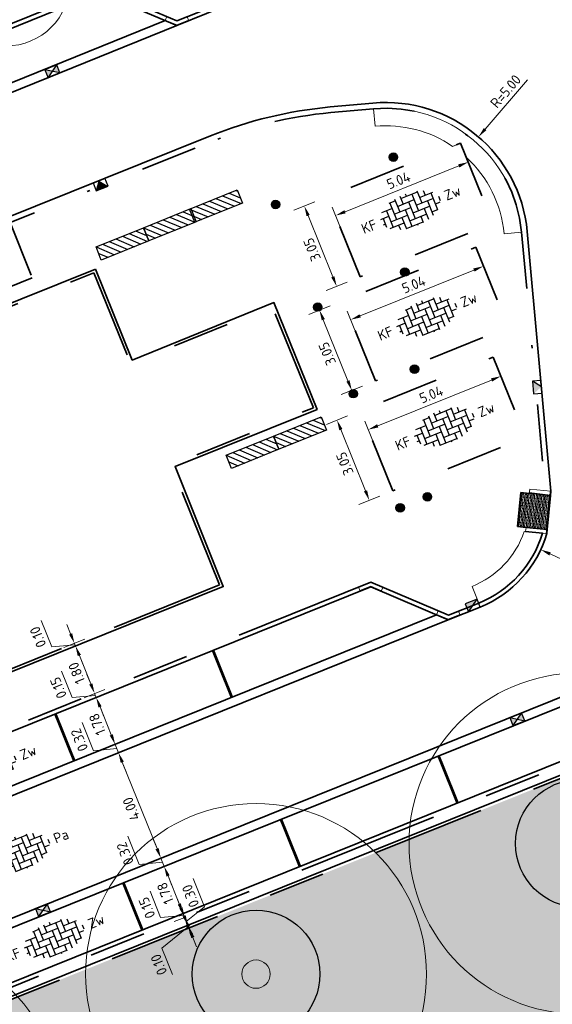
# Model space of a CAD drawing. Header units: metres. Extents: x 126075 to 126745, y 502461 to 502767.
# Tile 71 of 94: x 126573 to 126592, y 502679 to 502713. Entities that reach past the tile are written whole.
import ezdxf
from ezdxf.enums import TextEntityAlignment as Align

# ---------------------------------------------------------------- set-up
doc = ezdxf.new("R2010")
doc.units = ezdxf.units.M
doc.header["$PDSIZE"] = 1
for name, pattern in [('VH-GELEIDEBAND-SO', [6, 2, -2, 0, -2]), ('VH-OPSLUITBAND-SO', [10, 4, -2, 2, -2]), ('VH-TROTTOIRBAND-SO', [15, 5, -2, 2, -2, 2, -2]), ('VW-21-21_STREEP', [0.42, 0.21, -0.21]), ('ZZ-HIDDEN-SO', [4, 2, -2])]:
    doc.linetypes.add(name, pattern=pattern)
doc.layers.get('0').update_dxf_attribs({"linetype": 'CONTINUOUS'})
doc.layers.get('DEFPOINTS').update_dxf_attribs({"linetype": 'CONTINUOUS'})
for name, color, linetype, lineweight in [('B-WE-GR-BOOM-S', 90, 'CONTINUOUS', 18), ('B-XX-GR-BOOM-T25', 7, 'CONTINUOUS', 25), ('N-WE-GR-BEPLANTING-A-200', 92, 'CONTINUOUS', 18), ('N-WE-IE-MEUBILAIR_WEGMEUBILAIR_FIETSENREK-S-200', 7, 'CONTINUOUS', 25), ('N-WE-OG-BEBOUWING_KOLOM GEBOUW-G', 7, 'CONTINUOUS', 25), ('N-WE-OG-BEBOUWING_KOLOM GEBOUW-V', 253, 'CONTINUOUS', 18), ('N-WE-RI-HWA_KOLK-S-200', 154, 'CONTINUOUS', 25), ('N-WE-VH-GOOT_BSS_ACHTERKANT-G', 170, 'CONTINUOUS', 35), ('N-WE-VH-GOOT_BSS_VOORKANT-G', 170, 'CONTINUOUS', 35), ('N-WE-VH-KANTOPSLUITING_GELEIDEBAND_70 200-G', 20, 'VH-GELEIDEBAND-SO', 35), ('N-WE-VH-KANTOPSLUITING_OPSLUITBAND_100X200-G', 150, 'VH-OPSLUITBAND-SO', 35), ('N-WE-VH-KANTOPSLUITING_TROTTOIRBAND_130X150_250-G', 210, 'VH-TROTTOIRBAND-SO', 35), ('N-WE-VH-KANTOPSLUITING_TROTTOIRBAND_130X150_250_HOEKSTUK-S', 210, 'CONTINUOUS', 25), ('N-WE-VH-KANTOPSLUITING_TROTTOIRBAND_130X150_250_INRITPERRONBAND-S', 210, 'CONTINUOUS', 25), ('N-WE-VH-KANTOPSLUITING_VOORKANTBAND-G', 50, 'CONTINUOUS', 35), ('N-WE-VH-KANTVERHARDING_STREKLAAG-G', 60, 'CONTINUOUS', 18), ('N-WE-VH-MATERIAALGRENS-G', 7, 'ZZ-HIDDEN-SO', 35), ('N-WE-VH-OPENVERHARDING_BETONSTRAATSTEEN_KEIFORMAAT_ELLEBOOGVERBAND-S-200', 252, 'CONTINUOUS', 25), ('N-WE-VH-OPENVERHARDING_BETONSTRAATSTEEN_WAALFORMAAT-A', 252, 'CONTINUOUS', 18), ('N-WE-VW-MARKERING_PARKEERVAK-G', 7, 'VW-21-21_STREEP', 35), ('X-XX-AL-M', 7, 'CONTINUOUS', 18)]:
    doc.layers.add(name, color=color, linetype=linetype, lineweight=lineweight)
doc.layers.add('vrije wortelruimte', color=4, linetype='CONTINUOUS', plot=False)
doc.styles.add('NLCS-ISO', font='NLCS-ISO.ttf')
doc.styles.add('NLCS-ISO-M200-T18', font='NLCS-ISO.ttf', dxfattribs={"height": 0.36})
doc.styles.add('NLCS-ISO-M200-T25', font='NLCS-ISO.ttf', dxfattribs={"height": 0.5})
doc.dimstyles.new('NLCS-M200-T18-PIJL_L2_H1', dxfattribs={"dimscale": 0.2, "dimtxt": 2.5, "dimasz": 1.8, "dimexe": 2, "dimexo": 2, "dimgap": 0.7, "dimtad": 1, "dimzin": 0, "dimdsep": 46, "dimtxsty": 'NLCS-ISO-M200-T18', "dimcen": 0, "dimdle": 2, "dimclrd": 256, "dimclre": 256, "dimclrt": 10, "dimadec": 1, "dimazin": 0, "dimtfac": 1, "dimtdec": 3, "dimtofl": 0, "dimtmove": 0, "dimatfit": 3, "dimfxl": 2, "dimfxlon": 1, "dimtfillclr": 256, "dimtolj": 1, "dimtzin": 0, "dimlwd": -1, "dimlwe": -1, "dimarcsym": 0})

# ---------------------------------------------------------------- blocks, each defined once
blk = doc.blocks.new('SVH-TROTTOIRBAND HOEKSTUK_130 150X250_L450_H135UITW_VB-MM')
at = {"linetype": 'Continuous', "lineweight": 0}
blk.add_lwpolyline([(62, 150), (-212, 424), (-318, 318), (0, 0), (450, 0), (450, 150)], close=True, dxfattribs=at)
blk.add_lwpolyline([(-304, 332), (8, 20), (450, 20)], dxfattribs=at)
blk = doc.blocks.new('SVH-TROTTOIRBAND HOEKSTUK_130 150X250_L400_H135INW_VB-MM')
at = {"linetype": 'Continuous', "lineweight": 0}
blk.add_lwpolyline([(400, 150), (400, 0), (0, 0), (-283, -283), (-389, -177), (-62, 150)], close=True, dxfattribs=at)
blk.add_lwpolyline([(400, 20), (-8, 20), (-297, -269)], dxfattribs=at)
blk = doc.blocks.new('SVH-TROTTOIRBAND INRITPERRONBAND_130 150X250_RECHTS_L750_VB-MM')
at = {"linetype": 'Continuous', "lineweight": 0}
blk.add_line((0, 20), (-100, 20), dxfattribs=at)
blk.add_lwpolyline([(-150, 0), (-150, 750), (0, 750), (0, 0)], close=True, dxfattribs=at)
blk.add_arc((-100, 70), 50, 180, 270, dxfattribs=at)
blk = doc.blocks.new('SVH-TROTTOIRBAND INRITPERRONBAND_130 150X250_LINKS_L750_VB-MM')
at = {"linetype": 'Continuous', "lineweight": 0}
blk.add_line((0, 20), (100, 20), dxfattribs=at)
blk.add_lwpolyline([(150, 0), (150, 750), (0, 750), (0, 0)], close=True, dxfattribs=at)
blk.add_arc((100, 70), 50, 270, 0, dxfattribs=at)
blk = doc.blocks.new('SVH-BSS_KEIFORMAAT_ELLEBOOG-SO')
for p, q in [((-3.04, 2.49), (-1.87, 2.49)), ((-2.92, 2.49), (-2.92, -0.66)), ((-1.87, 2.81), (-1.87, 0.39)), ((-0.82, 2.94), (-0.82, 1.44)), ((-0.82, 2.49), (2.33, 2.49)), ((0.23, 2.97), (0.23, 2.49)), ((1.28, 2.49), (1.28, -0.66)), ((2.33, 2.7), (2.33, 0.39)), ((3.38, 2.35), (3.38, 1.44)), ((-5.48, 0.39), (-3.97, 0.39)), ((-5.02, 0.39), (-5.02, -1.24)), ((-4.84, 1.44), (-2.92, 1.44)), ((-3.97, 1.44), (-3.97, -1.71)), ((-2.92, 0.39), (0.23, 0.39)), ((-1.87, 1.44), (1.28, 1.44)), ((-0.82, 0.39), (-0.82, -2.76)), ((0.23, 1.44), (0.23, -1.71)), ((1.28, 0.39), (4.43, 0.39)), ((2.33, 1.44), (4.84, 1.44)), ((3.38, 0.39), (3.38, -2.35)), ((4.43, 1.44), (4.43, -1.71)), ((5.48, 0.39), (5.48, -0.39)), ((-5.39, -0.66), (-5.02, -0.66)), ((-4.52, -1.71), (-1.87, -1.71)), ((-3.97, -0.66), (-0.82, -0.66)), ((-2.92, -1.71), (-2.92, -2.53)), ((-1.87, -0.66), (-1.87, -2.8)), ((-0.82, -1.71), (2.33, -1.71)), ((0.23, -0.66), (3.38, -0.66)), ((1.28, -1.71), (1.28, -2.9)), ((2.33, -0.66), (2.33, -2.71)), ((3.38, -1.71), (4.52, -1.71)), ((4.43, -0.66), (5.39, -0.66)), ((-1.87, -2.76), (1.28, -2.76)), ((0.23, -2.76), (0.23, -2.97))]:
    blk.add_line(p, q)
at = {"style": 'NLCS-ISO'}
blk.add_attdef('FORMAAT', text='', height=1.8, dxfattribs=at).set_placement((-6.53, 0), align=Align.MIDDLE_RIGHT)
blk.add_attdef('KLEUR', text='', height=1.8, dxfattribs=at).set_placement((6.53, 0), align=Align.MIDDLE_LEFT)
at = {"style": 'NLCS-ISO', "flags": 1}
blk.add_attdef('FUNCTIE', text='', height=1.8, dxfattribs=at).set_placement((0, -3.98), align=Align.TOP_CENTER)
blk = doc.blocks.new('B-SGR-BOOM_1E')
blk.add_circle((0, 0), 6.004)
at = {"linetype": 'Continuous'}
blk.add_circle((0, 0), 0.5, dxfattribs=at)
at = {"layer": 'vrije wortelruimte'}
blk.add_circle((0, 0), 2.25, dxfattribs=at)
at = {"layer": 'B-XX-GR-BOOM-T25', "style": 'NLCS-ISO-M200-T25'}
blk.add_attdef('SOORT', text='', height=0.5, dxfattribs=at).set_placement((0, -1.338), align=Align.MIDDLE_CENTER)
blk = doc.blocks.new('B-SGR-BOOM_DYN')
at = {"layer": 'B-WE-GR-BOOM-S'}
blk.add_blockref('B-SGR-BOOM_1E', (0, 0), dxfattribs=at)
blk = doc.blocks.new('B-SGR-BOOM_2E GROOTTE')
h = blk.add_hatch(color=256)
edge = h.paths.add_edge_path()
edge.add_arc((-0.002, 0.003), 0.15, 0, 360)
for radius in [2.25, 0.15]:
    blk.add_circle((-0.002, 0.003), radius)
blk = doc.blocks.new('SIE-WEG_FIETSREK-SO')
for p, q in [((-4.5, 1.25), (-2, -1.25)), ((-4.5, 0), (-3.25, -1.25)), ((-3.25, 1.25), (-0.75, -1.25)), ((-2, 1.25), (0.5, -1.25)), ((-0.75, 1.25), (1.75, -1.25)), ((0.5, 1.25), (3, -1.25)), ((1.76, 1.25), (4.26, -1.25)), ((3.01, 1.25), (4.5, -0.24)), ((4.26, 1.25), (4.5, 1.01))]:
    blk.add_line(p, q)
at = {"flags": 128}
blk.add_lwpolyline([(4.51, -1.25), (-4.51, -1.25), (-4.51, 1.25), (4.51, 1.25), (4.51, -1.25)], close=True, dxfattribs=at)
blk = doc.blocks.new('*D131')
at = {"layer": 'DEFPOINTS', "color": 0, "transparency": 16777216}
for p in [(126589.489, 502709.275), (126586.227, 502705.485)]:
    blk.add_point(p, dxfattribs=at)
at = {"layer": 'X-XX-AL-M', "transparency": 16777216}
blk.add_line((126591.215, 502711.281), (126589.724, 502709.548), dxfattribs=at)
blk.add_solid([(126589.678, 502709.587), (126589.769, 502709.509), (126589.489, 502709.275)], dxfattribs=at)
at = {"layer": 'X-XX-AL-M', "color": 10, "transparency": 16777216, "insert": (126590.447, 502710.879), "char_height": 0.36, "attachment_point": 5, "rotation": 49.2856, "style": 'NLCS-ISO-M200-T18'}
blk.add_mtext('\\A1;R=5.00', dxfattribs=at)
blk = doc.blocks.new('*D132')
at = {"layer": 'DEFPOINTS', "color": 0, "transparency": 16777216}
for p in [(126584.186, 502707.173), (126583.356, 502706.839), (126585.324, 502704.348)]:
    blk.add_point(p, dxfattribs=at)
at = {"layer": 'X-XX-AL-M', "transparency": 16777216}
for p, q in [((126583.727, 502706.988), (126582.985, 502706.689)), ((126584.359, 502704.348), (126583.491, 502706.505)), ((126584.865, 502704.164), (126584.123, 502703.865))]:
    blk.add_line(p, q, dxfattribs=at)
for points in [[(126583.435, 502706.482), (126583.546, 502706.527), (126583.356, 502706.839)], [(126584.304, 502704.326), (126584.415, 502704.37), (126584.494, 502704.014)]]:
    blk.add_solid(points, dxfattribs=at)
at = {"layer": 'X-XX-AL-M', "color": 10, "transparency": 16777216, "insert": (126583.628, 502705.307), "char_height": 0.36, "attachment_point": 5, "rotation": 111.9375, "style": 'NLCS-ISO-M200-T18'}
blk.add_mtext('\\A1;3.05', dxfattribs=at)
blk = doc.blocks.new('*D133')
at = {"layer": 'DEFPOINTS', "color": 0, "transparency": 16777216}
for p in [(126588.861, 502709.056), (126589.13, 502708.387), (126584.186, 502707.173)]:
    blk.add_point(p, dxfattribs=at)
at = {"layer": 'X-XX-AL-M', "transparency": 16777216}
for p, q in [((126589.011, 502708.685), (126589.28, 502708.016)), ((126584.789, 502706.638), (126588.797, 502708.252)), ((126584.335, 502706.802), (126584.605, 502706.133))]:
    blk.add_line(p, q, dxfattribs=at)
for points in [[(126588.774, 502708.308), (126588.819, 502708.197), (126589.13, 502708.387)], [(126584.767, 502706.694), (126584.812, 502706.583), (126584.455, 502706.504)]]:
    blk.add_solid(points, dxfattribs=at)
at = {"layer": 'X-XX-AL-M', "color": 10, "transparency": 16777216, "insert": (126586.673, 502707.742), "char_height": 0.36, "attachment_point": 5, "rotation": 21.9375, "style": 'NLCS-ISO-M200-T18'}
blk.add_mtext('\\A1;5.04', dxfattribs=at)
blk = doc.blocks.new('*D135')
at = {"layer": 'DEFPOINTS', "color": 0, "transparency": 16777216}
for p in [(126584.72, 502703.507), (126583.89, 502703.173), (126585.858, 502700.682)]:
    blk.add_point(p, dxfattribs=at)
at = {"layer": 'X-XX-AL-M', "transparency": 16777216}
for p, q in [((126584.261, 502703.322), (126583.519, 502703.023)), ((126584.893, 502700.682), (126584.025, 502702.839)), ((126585.399, 502700.498), (126584.657, 502700.199))]:
    blk.add_line(p, q, dxfattribs=at)
for points in [[(126583.969, 502702.816), (126584.08, 502702.861), (126583.89, 502703.173)], [(126584.838, 502700.66), (126584.949, 502700.704), (126585.028, 502700.348)]]:
    blk.add_solid(points, dxfattribs=at)
at = {"layer": 'X-XX-AL-M', "color": 10, "transparency": 16777216, "insert": (126584.162, 502701.641), "char_height": 0.36, "attachment_point": 5, "rotation": 111.9375, "style": 'NLCS-ISO-M200-T18'}
blk.add_mtext('\\A1;3.05', dxfattribs=at)
blk = doc.blocks.new('*D134')
at = {"layer": 'DEFPOINTS', "color": 0, "transparency": 16777216}
for p in [(126589.395, 502705.39), (126589.664, 502704.721), (126584.72, 502703.507)]:
    blk.add_point(p, dxfattribs=at)
at = {"layer": 'X-XX-AL-M', "transparency": 16777216}
for p, q in [((126589.544, 502705.019), (126589.814, 502704.35)), ((126585.323, 502702.972), (126589.33, 502704.586)), ((126584.869, 502703.136), (126585.139, 502702.467))]:
    blk.add_line(p, q, dxfattribs=at)
for points in [[(126589.308, 502704.642), (126589.353, 502704.531), (126589.664, 502704.721)], [(126585.301, 502703.028), (126585.346, 502702.917), (126584.989, 502702.838)]]:
    blk.add_solid(points, dxfattribs=at)
at = {"layer": 'X-XX-AL-M', "color": 10, "transparency": 16777216, "insert": (126587.207, 502704.076), "char_height": 0.36, "attachment_point": 5, "rotation": 21.9375, "style": 'NLCS-ISO-M200-T18'}
blk.add_mtext('\\A1;5.04', dxfattribs=at)
blk = doc.blocks.new('*D137')
at = {"layer": 'DEFPOINTS', "color": 0, "transparency": 16777216}
for p in [(126585.338, 502699.636), (126584.508, 502699.302), (126586.476, 502696.811)]:
    blk.add_point(p, dxfattribs=at)
at = {"layer": 'X-XX-AL-M', "transparency": 16777216}
for p, q in [((126584.879, 502699.451), (126584.137, 502699.152)), ((126585.512, 502696.811), (126584.643, 502698.968)), ((126586.017, 502696.627), (126585.275, 502696.328))]:
    blk.add_line(p, q, dxfattribs=at)
for points in [[(126584.587, 502698.945), (126584.699, 502698.99), (126584.508, 502699.302)], [(126585.456, 502696.789), (126585.567, 502696.833), (126585.646, 502696.477)]]:
    blk.add_solid(points, dxfattribs=at)
at = {"layer": 'X-XX-AL-M', "color": 10, "transparency": 16777216, "insert": (126584.78, 502697.77), "char_height": 0.36, "attachment_point": 5, "rotation": 111.9375, "style": 'NLCS-ISO-M200-T18'}
blk.add_mtext('\\A1;3.05', dxfattribs=at)
blk = doc.blocks.new('*D136')
at = {"layer": 'DEFPOINTS', "color": 0, "transparency": 16777216}
for p in [(126590.013, 502701.519), (126590.283, 502700.85), (126585.338, 502699.636)]:
    blk.add_point(p, dxfattribs=at)
at = {"layer": 'X-XX-AL-M', "transparency": 16777216}
for p, q in [((126590.163, 502701.148), (126590.432, 502700.479)), ((126585.941, 502699.102), (126589.949, 502700.715)), ((126585.488, 502699.265), (126585.757, 502698.596))]:
    blk.add_line(p, q, dxfattribs=at)
for points in [[(126589.926, 502700.771), (126589.971, 502700.66), (126590.283, 502700.85)], [(126585.919, 502699.157), (126585.964, 502699.046), (126585.608, 502698.967)]]:
    blk.add_solid(points, dxfattribs=at)
at = {"layer": 'X-XX-AL-M', "color": 10, "transparency": 16777216, "insert": (126587.825, 502700.205), "char_height": 0.36, "attachment_point": 5, "rotation": 21.9375, "style": 'NLCS-ISO-M200-T18'}
blk.add_mtext('\\A1;5.04', dxfattribs=at)
blk = doc.blocks.new('*D158')
at = {"layer": 'DEFPOINTS', "color": 0, "transparency": 16777216}
for p in [(126582.533, 502685.245), (126578.42, 502683.589), (126583.2, 502683.589)]:
    blk.add_point(p, dxfattribs=at)
at = {"layer": 'X-XX-AL-M', "transparency": 16777216}
for p, q in [((126578.791, 502683.738), (126578.049, 502683.44)), ((126578.952, 502682.267), (126578.554, 502683.255)), ((126579.458, 502682.083), (126578.715, 502681.784))]:
    blk.add_line(p, q, dxfattribs=at)
for points in [[(126578.499, 502683.233), (126578.61, 502683.278), (126578.42, 502683.589)], [(126578.896, 502682.245), (126579.008, 502682.29), (126579.086, 502681.933)]]:
    blk.add_solid(points, dxfattribs=at)
at = {"layer": 'X-XX-AL-M', "color": 10, "transparency": 16777216, "insert": (126578.456, 502682.642), "char_height": 0.36, "attachment_point": 5, "rotation": 111.9251, "style": 'NLCS-ISO-M200-T18'}
blk.add_mtext('\\A1;1.78', dxfattribs=at)
blk = doc.blocks.new('*D159')
at = {"layer": 'DEFPOINTS', "color": 0, "transparency": 16777216}
for p in [(126582.533, 502685.245), (126578.302, 502683.881), (126578.395, 502683.919)]:
    blk.add_point(p, dxfattribs=at)
at = {"layer": 'X-XX-AL-M', "transparency": 16777216}
for p, q in [((126577.54, 502683.66), (126577.14, 502684.655)), ((126578.168, 502684.215), (126578.034, 502684.549)), ((126578.302, 502683.881), (126577.931, 502683.732)), ((126578.42, 502683.589), (126578.302, 502683.881)), ((126578.361, 502683.735), (126577.54, 502683.66)), ((126578.791, 502683.738), (126578.049, 502683.44)), ((126578.554, 502683.255), (126578.689, 502682.921))]:
    blk.add_line(p, q, dxfattribs=at)
for points in [[(126578.112, 502684.193), (126578.224, 502684.238), (126578.302, 502683.881)], [(126578.499, 502683.233), (126578.61, 502683.278), (126578.42, 502683.589)]]:
    blk.add_solid(points, dxfattribs=at)
at = {"layer": 'X-XX-AL-M', "color": 10, "transparency": 16777216, "insert": (126577.043, 502684.038), "char_height": 0.36, "attachment_point": 5, "rotation": 111.9251, "style": 'NLCS-ISO-M200-T18'}
blk.add_mtext('\\A1;0.32', dxfattribs=at)
blk = doc.blocks.new('*D160')
at = {"layer": 'DEFPOINTS', "color": 0, "transparency": 16777216}
for p in [(126577.37, 502687.818), (126576.809, 502687.592), (126578.395, 502683.919)]:
    blk.add_point(p, dxfattribs=at)
at = {"layer": 'X-XX-AL-M', "transparency": 16777216}
for p, q in [((126576.999, 502687.669), (126576.438, 502687.443)), ((126578.168, 502684.215), (126576.943, 502687.258)), ((126578.302, 502683.881), (126577.931, 502683.732))]:
    blk.add_line(p, q, dxfattribs=at)
for points in [[(126576.888, 502687.236), (126576.999, 502687.28), (126576.809, 502687.592)], [(126578.112, 502684.193), (126578.224, 502684.238), (126578.302, 502683.881)]]:
    blk.add_solid(points, dxfattribs=at)
at = {"layer": 'X-XX-AL-M', "color": 10, "transparency": 16777216, "insert": (126577.259, 502685.617), "char_height": 0.36, "attachment_point": 5, "rotation": 111.9251, "style": 'NLCS-ISO-M200-T18'}
blk.add_mtext('\\A1;4.00', dxfattribs=at)
blk = doc.blocks.new('*D161')
at = {"layer": 'DEFPOINTS', "color": 0, "transparency": 16777216}
for p in [(126577.252, 502688.112), (126576.691, 502687.885), (126577.37, 502687.818)]:
    blk.add_point(p, dxfattribs=at)
at = {"layer": 'X-XX-AL-M', "transparency": 16777216}
for p, q in [((126575.928, 502687.664), (126575.528, 502688.658)), ((126576.556, 502688.219), (126576.422, 502688.553)), ((126576.75, 502687.739), (126575.928, 502687.664)), ((126576.881, 502687.962), (126576.32, 502687.736)), ((126576.999, 502687.669), (126576.438, 502687.443)), ((126576.809, 502687.592), (126576.691, 502687.885)), ((126576.943, 502687.258), (126577.078, 502686.924))]:
    blk.add_line(p, q, dxfattribs=at)
for points in [[(126576.501, 502688.197), (126576.612, 502688.242), (126576.691, 502687.885)], [(126576.888, 502687.236), (126576.999, 502687.28), (126576.809, 502687.592)]]:
    blk.add_solid(points, dxfattribs=at)
at = {"layer": 'X-XX-AL-M', "color": 10, "transparency": 16777216, "insert": (126575.431, 502688.041), "char_height": 0.36, "attachment_point": 5, "rotation": 111.9251, "style": 'NLCS-ISO-M200-T18'}
blk.add_mtext('\\A1;0.32', dxfattribs=at)
blk = doc.blocks.new('*D162')
at = {"layer": 'DEFPOINTS', "color": 0, "transparency": 16777216}
for p in [(126576.586, 502689.766), (126576.025, 502689.54), (126577.252, 502688.112)]:
    blk.add_point(p, dxfattribs=at)
at = {"layer": 'X-XX-AL-M', "transparency": 16777216}
for p, q in [((126576.215, 502689.617), (126575.654, 502689.391)), ((126576.556, 502688.219), (126576.159, 502689.206)), ((126576.881, 502687.962), (126576.32, 502687.736))]:
    blk.add_line(p, q, dxfattribs=at)
for points in [[(126576.103, 502689.184), (126576.215, 502689.229), (126576.025, 502689.54)], [(126576.501, 502688.197), (126576.612, 502688.242), (126576.691, 502687.885)]]:
    blk.add_solid(points, dxfattribs=at)
at = {"layer": 'X-XX-AL-M', "color": 10, "transparency": 16777216, "insert": (126576.061, 502688.593), "char_height": 0.36, "attachment_point": 5, "rotation": 111.9251, "style": 'NLCS-ISO-M200-T18'}
blk.add_mtext('\\A1;1.78', dxfattribs=at)
blk = doc.blocks.new('*D163')
at = {"layer": 'DEFPOINTS', "color": 0, "transparency": 16777216}
for p in [(126576.586, 502689.766), (126576.696, 502689.972), (126575.969, 502689.679)]:
    blk.add_point(p, dxfattribs=at)
at = {"layer": 'X-XX-AL-M', "transparency": 16777216}
for p, q in [((126575.175, 502689.535), (126574.802, 502690.462)), ((126575.834, 502690.013), (126575.7, 502690.347)), ((126576.325, 502689.823), (126575.598, 502689.53)), ((126575.997, 502689.61), (126575.175, 502689.535)), ((126576.215, 502689.617), (126575.654, 502689.391)), ((126576.025, 502689.54), (126575.969, 502689.679)), ((126576.159, 502689.206), (126576.294, 502688.872))]:
    blk.add_line(p, q, dxfattribs=at)
for points in [[(126575.779, 502689.991), (126575.89, 502690.036), (126575.969, 502689.679)], [(126576.103, 502689.184), (126576.215, 502689.229), (126576.025, 502689.54)]]:
    blk.add_solid(points, dxfattribs=at)
at = {"layer": 'X-XX-AL-M', "color": 10, "transparency": 16777216, "insert": (126574.692, 502689.879), "char_height": 0.36, "attachment_point": 5, "rotation": 111.9251, "style": 'NLCS-ISO-M200-T18'}
blk.add_mtext('\\A1;0.15', dxfattribs=at)
blk = doc.blocks.new('*D164')
at = {"layer": 'DEFPOINTS', "color": 0, "transparency": 16777216}
for p in [(126576.161, 502691.697), (126575.297, 502691.349), (126576.696, 502689.972)]:
    blk.add_point(p, dxfattribs=at)
at = {"layer": 'X-XX-AL-M', "transparency": 16777216}
for p, q in [((126575.668, 502691.498), (126574.925, 502691.2)), ((126575.834, 502690.013), (126575.431, 502691.015)), ((126576.325, 502689.823), (126575.598, 502689.53))]:
    blk.add_line(p, q, dxfattribs=at)
for points in [[(126575.375, 502690.993), (126575.487, 502691.038), (126575.297, 502691.349)], [(126575.779, 502689.991), (126575.89, 502690.036), (126575.969, 502689.679)]]:
    blk.add_solid(points, dxfattribs=at)
at = {"layer": 'X-XX-AL-M', "color": 10, "transparency": 16777216, "insert": (126575.336, 502690.395), "char_height": 0.36, "attachment_point": 5, "rotation": 111.9251, "style": 'NLCS-ISO-M200-T18'}
blk.add_mtext('\\A1;1.80', dxfattribs=at)
blk = doc.blocks.new('*D165')
at = {"layer": 'DEFPOINTS', "color": 0, "transparency": 16777216}
for p in [(126576.123, 502691.79), (126576.161, 502691.697), (126575.259, 502691.442)]:
    blk.add_point(p, dxfattribs=at)
at = {"layer": 'X-XX-AL-M', "transparency": 16777216}
for p, q in [((126574.457, 502691.32), (126574.083, 502692.248)), ((126575.125, 502691.776), (126574.99, 502692.11)), ((126575.63, 502691.591), (126574.888, 502691.293)), ((126575.668, 502691.498), (126574.925, 502691.2)), ((126575.278, 502691.395), (126574.457, 502691.32)), ((126575.297, 502691.349), (126575.259, 502691.442)), ((126575.431, 502691.015), (126575.565, 502690.681))]:
    blk.add_line(p, q, dxfattribs=at)
for points in [[(126575.069, 502691.753), (126575.18, 502691.798), (126575.259, 502691.442)], [(126575.375, 502690.993), (126575.487, 502691.038), (126575.297, 502691.349)]]:
    blk.add_solid(points, dxfattribs=at)
at = {"layer": 'X-XX-AL-M', "color": 10, "transparency": 16777216, "insert": (126573.973, 502691.665), "char_height": 0.36, "attachment_point": 5, "rotation": 111.9251, "style": 'NLCS-ISO-M200-T18'}
blk.add_mtext('\\A1;0.10', dxfattribs=at)
blk = doc.blocks.new('*D166')
at = {"layer": 'DEFPOINTS', "color": 0, "transparency": 16777216}
for p in [(126583.2, 502683.589), (126579.142, 502681.794), (126579.375, 502681.888)]:
    blk.add_point(p, dxfattribs=at)
at = {"layer": 'X-XX-AL-M', "transparency": 16777216}
for p, q in [((126578.293, 502681.789), (126577.92, 502682.716)), ((126578.952, 502682.267), (126578.818, 502682.601)), ((126579.114, 502681.864), (126578.293, 502681.789)), ((126579.458, 502682.083), (126578.715, 502681.784)), ((126579.142, 502681.794), (126578.771, 502681.645)), ((126579.086, 502681.933), (126579.142, 502681.794)), ((126579.277, 502681.46), (126579.411, 502681.126))]:
    blk.add_line(p, q, dxfattribs=at)
for points in [[(126578.896, 502682.245), (126579.008, 502682.29), (126579.086, 502681.933)], [(126579.221, 502681.438), (126579.333, 502681.483), (126579.142, 502681.794)]]:
    blk.add_solid(points, dxfattribs=at)
at = {"layer": 'X-XX-AL-M', "color": 10, "transparency": 16777216, "insert": (126577.81, 502682.133), "char_height": 0.36, "attachment_point": 5, "rotation": 111.9251, "style": 'NLCS-ISO-M200-T18'}
blk.add_mtext('\\A1;0.15', dxfattribs=at)
blk = doc.blocks.new('*D167')
at = {"layer": 'DEFPOINTS', "color": 0, "transparency": 16777216}
for p in [(126579.375, 502681.888), (126579.255, 502681.516), (126578.965, 502681.399)]:
    blk.add_point(p, dxfattribs=at)
at = {"layer": 'X-XX-AL-M', "transparency": 16777216}
for p, q in [((126579.843, 502682.17), (126579.443, 502683.164)), ((126579.008, 502682.128), (126578.874, 502682.462)), ((126579.199, 502681.655), (126579.843, 502682.17)), ((126579.142, 502681.794), (126578.771, 502681.645)), ((126579.142, 502681.794), (126579.255, 502681.516)), ((126579.255, 502681.516), (126579.626, 502681.665)), ((126579.389, 502681.182), (126579.523, 502680.848))]:
    blk.add_line(p, q, dxfattribs=at)
for points in [[(126578.952, 502682.106), (126579.064, 502682.15), (126579.142, 502681.794)], [(126579.333, 502681.159), (126579.445, 502681.204), (126579.255, 502681.516)]]:
    blk.add_solid(points, dxfattribs=at)
at = {"layer": 'X-XX-AL-M', "color": 10, "transparency": 16777216, "insert": (126579.346, 502682.548), "char_height": 0.36, "attachment_point": 5, "rotation": 111.9251, "style": 'NLCS-ISO-M200-T18'}
blk.add_mtext('\\A1;0.30', dxfattribs=at)
blk = doc.blocks.new('*D168')
at = {"layer": 'DEFPOINTS', "color": 0, "transparency": 16777216}
for p in [(126579.292, 502681.423), (126579.817, 502681.634), (126578.965, 502681.399)]:
    blk.add_point(p, dxfattribs=at)
at = {"layer": 'X-XX-AL-M', "transparency": 16777216}
for p, q in [((126579.12, 502681.85), (126578.986, 502682.184)), ((126579.273, 502681.469), (126578.339, 502680.713)), ((126579.446, 502681.485), (126578.921, 502681.274)), ((126579.255, 502681.516), (126579.626, 502681.665)), ((126579.255, 502681.516), (126579.292, 502681.423)), ((126579.426, 502681.089), (126579.561, 502680.755)), ((126578.339, 502680.713), (126578.713, 502679.785))]:
    blk.add_line(p, q, dxfattribs=at)
for points in [[(126579.064, 502681.827), (126579.176, 502681.872), (126579.255, 502681.516)], [(126579.371, 502681.067), (126579.482, 502681.111), (126579.292, 502681.423)]]:
    blk.add_solid(points, dxfattribs=at)
at = {"layer": 'X-XX-AL-M', "color": 10, "transparency": 16777216, "insert": (126578.229, 502680.129), "char_height": 0.36, "attachment_point": 5, "rotation": 111.9251, "style": 'NLCS-ISO-M200-T18'}
blk.add_mtext('\\A1;0.10', dxfattribs=at)
blk = doc.blocks.new('*D332')
at = {"layer": 'DEFPOINTS', "color": 0, "transparency": 16777216}
for p in [(126588.064, 502696.428), (126591.685, 502694.742)]:
    blk.add_point(p, dxfattribs=at)
at = {"layer": 'X-XX-AL-M', "transparency": 16777216}
blk.add_line((126593.832, 502693.743), (126592.012, 502694.59), dxfattribs=at)
blk.add_solid([(126592.037, 502694.645), (126591.986, 502694.536), (126591.685, 502694.742)], dxfattribs=at)
at = {"layer": 'X-XX-AL-M', "color": 10, "transparency": 16777216, "insert": (126593.22, 502694.381), "char_height": 0.36, "attachment_point": 5, "rotation": 335.0387, "style": 'NLCS-ISO-M200-T18'}
blk.add_mtext('\\A1;R=4.00', dxfattribs=at)
blk = doc.blocks.new('N-SRI-KOLK_GELEIDE-SO')
blk.add_hatch(color=256).paths.add_polyline_path([(1.125, 1.5), (-1.125, 1.5), (0, 0)])
blk.add_line((0, 0), (1.125, 1.5))
at = {"flags": 128}
blk.add_lwpolyline([(-1.125, 0), (1.125, 0), (1.125, 1.5), (-1.125, 1.5)], close=True, dxfattribs=at)
blk = doc.blocks.new('SRI-KOLK_STRAAT-SO')
h = blk.add_hatch(color=256)
h.dxf.hatch_style = 1
h.paths.add_polyline_path([(-1.125, 1.5), (-1.125, 0), (0, 0.75)])
h.paths.add_polyline_path([(1.125, 1.5), (0, 0.75), (1.125, 0)])
for p, q in [((-1.125, 0), (1.125, 1.5)), ((1.125, 0), (-1.125, 1.5))]:
    blk.add_line(p, q)
blk.add_lwpolyline([(-1.125, 0), (1.125, 0), (1.125, 1.5), (-1.125, 1.5)], close=True)
blk = doc.blocks.new('SRI-KOLK_TROTTOIR-SO')
blk.add_hatch(color=256).paths.add_polyline_path([(1.125, 1.5), (-1.125, 1.5), (-1.125, 0)])
blk.add_line((-1.125, 0), (1.125, 1.5))
at = {"flags": 128}
blk.add_lwpolyline([(-1.125, 0), (1.125, 0), (1.125, 1.5), (-1.125, 1.5)], close=True, dxfattribs=at)

msp = doc.modelspace()

# ---------------------------------------------------------------- hatches: boundary and pattern name
at = {"layer": 'N-WE-GR-BEPLANTING-A-200', "transparency": 33554559}
h = msp.add_hatch(dxfattribs=at)
h.set_pattern_fill('AGR-BEPLANTING_SOORT_01-SO', color=256, scale=0.2, pattern_type=2)
h.set_pattern_definition([(81.71317, (126561.53972, 502555.19184), (-0.18126925, 0.1430901), [0.0577352, -0.1732052]), (141.71317, (126561.53972, 502555.19184), (-0.2145543, -0.08543872), [0.0577352, -0.1732052]), (291.71317, (126561.53972, 502555.19184), (0.18126919, -0.14309018), [0.05, -0.35])])
edge = h.paths.add_edge_path()
edge.add_line((126597.811, 502678.238), (126596.871, 502688.499))
edge.add_line((126596.871, 502688.499), (126553.905, 502671.205))
edge.add_arc((126555.303, 502671.749), 1.5, 201.2625, 248.419)
edge.add_line((126554.751, 502670.354), (126566.599, 502665.668))
edge.add_arc((126566.967, 502666.597), 1, 248.419, 322.1436)
edge.add_arc((126578.305, 502657.785), 13.36, 114.4112, 142.1436, ccw=False)
edge.add_arc((126574.85, 502665.398), 5, 112.7796, 114.4112, ccw=False)
edge.add_line((126572.914, 502670.008), (126572.228, 502669.73))
edge.add_line((126572.228, 502669.73), (126572.041, 502670.194))
edge.add_line((126572.041, 502670.194), (126573.663, 502670.85))
edge.add_line((126573.663, 502670.85), (126573.85, 502670.386))
edge.add_line((126573.85, 502670.386), (126573.039, 502670.058))
edge.add_arc((126574.85, 502665.398), 5, 108.2579, 111.2281, ccw=False)
edge.add_line((126573.283, 502670.146), (126597.811, 502678.238))
at = {"layer": 'N-WE-OG-BEBOUWING_KOLOM GEBOUW-V'}
h = msp.add_hatch(color=256, dxfattribs=at)
h.dxf.hatch_style = 1
edge = h.paths.add_edge_path()
edge.add_arc((126586.493, 502708.558), 0.15, 0, 360)
h = msp.add_hatch(color=256, dxfattribs=at)
h.dxf.hatch_style = 1
edge = h.paths.add_edge_path()
edge.add_arc((126582.344, 502706.892), 0.15, 0, 360)
h = msp.add_hatch(color=256, dxfattribs=at)
h.dxf.hatch_style = 1
edge = h.paths.add_edge_path()
edge.add_arc((126586.897, 502704.517), 0.15, 0, 360)
h = msp.add_hatch(color=256, dxfattribs=at)
h.dxf.hatch_style = 1
edge = h.paths.add_edge_path()
edge.add_arc((126583.827, 502703.284), 0.15, 0, 360)
h = msp.add_hatch(color=256, dxfattribs=at)
h.dxf.hatch_style = 1
edge = h.paths.add_edge_path()
edge.add_arc((126587.239, 502701.098), 0.15, 0, 360)
h = msp.add_hatch(color=256, dxfattribs=at)
h.dxf.hatch_style = 1
edge = h.paths.add_edge_path()
edge.add_arc((126585.081, 502700.232), 0.15, 0, 360)
h = msp.add_hatch(color=256, dxfattribs=at)
h.dxf.hatch_style = 1
edge = h.paths.add_edge_path()
edge.add_arc((126587.689, 502696.599), 0.15, 0, 360)
h = msp.add_hatch(color=256, dxfattribs=at)
h.dxf.hatch_style = 1
edge = h.paths.add_edge_path()
edge.add_arc((126586.733, 502696.215), 0.15, 0, 360)
at = {"layer": 'N-WE-VH-OPENVERHARDING_BETONSTRAATSTEEN_WAALFORMAAT-A'}
h = msp.add_hatch(dxfattribs=at)
h.set_pattern_fill('AVH-BSS_WAALFORMAAT_HALFST', color=256, angle=174.5398, pattern_type=2)
h.set_pattern_definition([(264.5398, (126591.897285, 502695.305133), (0.0497731, -0.0047577), []), (174.54, (126591.89728, 502695.30513), (-0.0592885, -0.0947885), [0.05, -0.05])])
h.paths.add_polyline_path([(126590.981, 502696.749), (126590.866, 502695.554), (126591.912, 502695.454), (126592.026, 502696.649)])

# ---------------------------------------------------------------- linework, layer by layer
at = {"layer": 'N-WE-OG-BEBOUWING_KOLOM GEBOUW-G'}
for centre in [(126586.493, 502708.558), (126582.344, 502706.892), (126586.897, 502704.517), (126583.827, 502703.284), (126587.239, 502701.098), (126585.081, 502700.232), (126587.689, 502696.599), (126586.733, 502696.215)]:
    msp.add_circle(centre, 0.15, dxfattribs=at)
at = {"layer": 'N-WE-VH-GOOT_BSS_ACHTERKANT-G'}
for points in [[(126547.409, 502700.8), (126578.456, 502713.37)], [(126562.498, 502682.175), (126588.017, 502692.443)], [(126553.121, 502673.406), (126595.298, 502690.383)]]:
    msp.add_lwpolyline(points, dxfattribs=at)
at = {"layer": 'N-WE-VH-GOOT_BSS_VOORKANT-G'}
for points in [[(126547.235, 502700.39), (126578.866, 502713.196)], [(126562.322, 502681.761), (126588.427, 502692.268)], [(126552.711, 502673.581), (126595.473, 502690.792)]]:
    msp.add_lwpolyline(points, dxfattribs=at)
at = {"layer": 'N-WE-VH-KANTOPSLUITING_GELEIDEBAND_70 200-G'}
msp.add_lwpolyline([(126549.348, 502696.77), (126580.12, 502709.124, -0.072751), (126584.285, 502710.128), (126585.79, 502710.265, -0.41419), (126591.007, 502705.923), (126591.841, 502696.817)], format="xyb", dxfattribs=at)
at = {"layer": 'N-WE-VH-KANTOPSLUITING_OPSLUITBAND_100X200-G', "flags": 128}
msp.add_lwpolyline([(126580.37, 502693.499), (126552.994, 502682.48), (126548.562, 502693.491), (126575.944, 502704.484), (126577.241, 502701.287), (126582.227, 502703.31), (126583.676, 502699.737), (126578.673, 502697.722), (126580.37, 502693.499)], close=True, dxfattribs=at)
msp.add_lwpolyline([(126613.217, 502562.104), (126607.664, 502622.954), (126602.917, 502622.514), (126596.871, 502688.499), (126553.905, 502671.205), (126578.966, 502609.185), (126574.692, 502607.469), (126595.186, 502555.758), (126605.628, 502559.895)], dxfattribs=at)
at = {"layer": 'N-WE-VH-KANTOPSLUITING_TROTTOIRBAND_130X150_250-G'}
for points in [[(126546.618, 502700.302), (126547.122, 502700.506), (126548.28, 502703.241), (126576.133, 502714.517), (126578.868, 502713.359), (126580.915, 502714.187), (126582.534, 502714.336, 0.414214), (126582.85, 502714.716), (126582.451, 502719.077)], [(126591.151, 502695.376), (126591.744, 502695.32, -0.227972), (126589.498, 502692.861), (126588.428, 502692.431), (126585.696, 502693.595), (126563.372, 502684.609), (126562.208, 502681.877), (126556.297, 502679.497, -0.15256), (126553.987, 502679.317), (126554.222, 502679.869), (126553.987, 502679.317)]]:
    msp.add_lwpolyline(points, format="xyb", dxfattribs=at)
for points in [[(126591.281, 502696.741), (126592.026, 502696.649), (126592.044, 502696.798)], [(126551.427, 502673.313), (126551.662, 502673.865), (126555.442, 502672.255), (126594.422, 502687.944), (126595.586, 502690.676)]]:
    msp.add_lwpolyline(points, dxfattribs=at)
at = {"layer": 'N-WE-VH-KANTOPSLUITING_VOORKANTBAND-G', "flags": 128}
msp.add_lwpolyline([(126616.64, 502717.307, -0.414214), (126616.151, 502717.714), (126615.76, 502721.985, 0.412459), (126615.434, 502722.257), (126582.885, 502719.276, 0.412985), (126582.614, 502718.95), (126583, 502714.73, -0.414214), (126582.547, 502714.186), (126580.951, 502714.04), (126578.866, 502713.196), (126576.132, 502714.355), (126548.394, 502703.125), (126547.235, 502700.39), (126543.896, 502699.038)], format="xyb", dxfattribs=at)
at = {"layer": 'N-WE-VH-KANTOPSLUITING_VOORKANTBAND-G'}
for points in [[(126552.98, 502680.398), (126552.687, 502679.708), (126552.549, 502679.767, -0.135498), (126551.148, 502681.575), (126547.053, 502691.75, -0.414475), (126549.273, 502696.955), (126580.045, 502709.309, -0.072751), (126584.267, 502710.327), (126585.772, 502710.465, -0.41419), (126591.206, 502705.942), (126592.044, 502696.798), (126592.026, 502696.649), (126591.281, 502696.741)], [(126554.084, 502679.927), (126553.79, 502679.237), (126553.928, 502679.179, 0.155596), (126556.353, 502679.358), (126562.322, 502681.761), (126563.486, 502684.493), (126585.695, 502693.432), (126588.427, 502692.268), (126589.554, 502692.722, 0.229847), (126591.897, 502695.305), (126591.912, 502695.454), (126591.165, 502695.526)]]:
    msp.add_lwpolyline(points, format="xyb", dxfattribs=at)
at = {"layer": 'N-WE-VH-KANTOPSLUITING_VOORKANTBAND-G', "flags": 128}
msp.add_lwpolyline([(126575.999, 502704.614), (126577.296, 502701.417), (126582.282, 502703.44), (126583.806, 502699.682), (126578.803, 502697.667), (126580.5, 502693.444), (126552.939, 502682.35), (126548.432, 502693.547)], close=True, dxfattribs=at)
msp.add_lwpolyline([(126551.721, 502674.003), (126555.444, 502672.417), (126594.309, 502688.06), (126595.473, 502690.792), (126596.571, 502691.234), (126596.179, 502695.511)], dxfattribs=at)
msp.add_lwpolyline([(126605.665, 502559.802, -0.047576), (126613.325, 502562.023), (126607.754, 502623.063), (126603.007, 502622.623), (126596.959, 502688.642), (126553.775, 502671.26), (126578.836, 502609.241), (126574.563, 502607.525), (126595.13, 502555.628)], format="xyb", close=True, dxfattribs=at)
at = {"layer": 'N-WE-VH-KANTVERHARDING_STREKLAAG-G', "flags": 128}
for points in [[(126585.846, 502709.648, -0.173811), (126588.578, 502708.942), (126588.861, 502709.056), (126589.062, 502708.558, -0.185656), (126590.39, 502705.867), (126591.007, 502705.923, 0.41419), (126585.79, 502710.265)], [(126591.744, 502695.32, -0.227972), (126589.498, 502692.861), (126589.263, 502693.446, 0.217202), (126591.104, 502695.381)]]:
    msp.add_lwpolyline(points, format="xyb", close=True, dxfattribs=at)
at = {"layer": 'N-WE-VH-MATERIAALGRENS-G'}
msp.add_line((126591.912, 502695.454), (126592.024, 502696.649), dxfattribs=at)
at = {"layer": 'N-WE-VH-MATERIAALGRENS-G', "flags": 128}
for points in [[(126588.861, 502709.056), (126589.999, 502706.231), (126585.324, 502704.348), (126584.186, 502707.173)], [(126589.395, 502705.39), (126590.533, 502702.565), (126585.858, 502700.682), (126584.72, 502703.507)], [(126590.013, 502701.519), (126591.151, 502698.694), (126586.476, 502696.811), (126585.338, 502699.636)]]:
    msp.add_lwpolyline(points, close=True, dxfattribs=at)
at = {"layer": 'N-WE-VH-MATERIAALGRENS-G'}
msp.add_lwpolyline([(126572.989, 502706.261), (126573.771, 502704.312), (126551.457, 502695.354), (126550.675, 502697.303)], dxfattribs=at)
at = {"layer": 'N-WE-VH-MATERIAALGRENS-G', "flags": 128}
msp.add_lwpolyline([(126591.165, 502695.526), (126590.866, 502695.554), (126590.981, 502696.749), (126591.279, 502696.72)], dxfattribs=at)
at = {"layer": 'N-WE-VW-MARKERING_PARKEERVAK-G', "ltscale": 5, "const_width": 0.1}
for points in [[(126580.138, 502691.196), (126580.804, 502689.54)], [(126574.586, 502688.961), (126575.252, 502687.305)], [(126588.752, 502685.824), (126588.085, 502687.479)], [(126583.2, 502683.589), (126582.533, 502685.245)], [(126577.648, 502681.354), (126576.981, 502683.01)]]:
    msp.add_lwpolyline(points, dxfattribs=at)

# ---------------------------------------------------------------- block references
at = {"layer": 'B-WE-GR-BOOM-S'}
for name, p, rotation in [('B-SGR-BOOM_2E GROOTTE', (126572.852, 502714.723), 3.05185605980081), ('B-SGR-BOOM_DYN', (126593.047, 502684.395), 5.229815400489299), ('B-SGR-BOOM_DYN', (126581.655, 502679.797), 5.229815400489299), ('B-SGR-BOOM_DYN', (126568.842, 502674.929), 5.229815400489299)]:
    msp.add_blockref(name, p, dxfattribs=dict(at, rotation=rotation))
at = {"layer": 'N-WE-IE-MEUBILAIR_WEGMEUBILAIR_FIETSENREK-S-200', "xscale": 0.2, "yscale": 0.2, "zscale": 0.2, "rotation": 21.93752246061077}
for p in [(126580.245, 502706.838), (126578.619, 502706.182), (126576.948, 502705.509), (126583.202, 502698.846), (126581.53, 502698.173)]:
    msp.add_blockref('SIE-WEG_FIETSREK-SO', p, dxfattribs=at)
at = {"layer": 'N-WE-RI-HWA_KOLK-S-200'}
for name, p, xscale, yscale, zscale, rotation in [('SRI-KOLK_STRAAT-SO', (126574.539, 502711.444), 0.2000000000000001, 0.2000000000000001, 0.2000000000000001, 22.04078480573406), ('N-SRI-KOLK_GELEIDE-SO', (126576.125, 502707.735), 0.2, 0.2, 0.2, 201.8738873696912), ('N-SRI-KOLK_GELEIDE-SO', (126591.707, 502700.477), 0.2, 0.2, 0.2, 95.23451159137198), ('SRI-KOLK_TROTTOIR-SO', (126589.346, 502692.638), 0.2, 0.2, 0.2, 21.92507340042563), ('SRI-KOLK_STRAAT-SO', (126590.801, 502688.912), 0.2, 0.2, 0.2, 201.925073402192), ('SRI-KOLK_STRAAT-SO', (126574.092, 502682.187), 0.2, 0.2, 0.2, 201.925073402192)]:
    msp.add_blockref(name, p, dxfattribs=dict(at, xscale=xscale, yscale=yscale, zscale=zscale, rotation=rotation))
at = {"layer": 'N-WE-VH-KANTOPSLUITING_TROTTOIRBAND_130X150_250_HOEKSTUK-S', "xscale": 0.001, "yscale": 0.001, "zscale": 0.001}
for name, p, rotation in [('SVH-TROTTOIRBAND HOEKSTUK_130 150X250_L450_H135UITW_VB-MM', (126578.866, 502713.196), 22.04078480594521), ('SVH-TROTTOIRBAND HOEKSTUK_130 150X250_L400_H135INW_VB-MM', (126585.695, 502693.432), 336.9250734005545), ('SVH-TROTTOIRBAND HOEKSTUK_130 150X250_L450_H135UITW_VB-MM', (126588.427, 502692.268), 21.92507340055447)]:
    msp.add_blockref(name, p, dxfattribs=dict(at, rotation=rotation))
at = {"layer": 'N-WE-VH-KANTOPSLUITING_TROTTOIRBAND_130X150_250_INRITPERRONBAND-S', "xscale": 0.001, "yscale": 0.001, "zscale": 0.001, "rotation": 84.53980984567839}
for name, p in [('SVH-TROTTOIRBAND INRITPERRONBAND_130 150X250_RECHTS_L750_VB-MM', (126592.04, 502696.798)), ('SVH-TROTTOIRBAND INRITPERRONBAND_130 150X250_LINKS_L750_VB-MM', (126591.897, 502695.305))]:
    msp.add_blockref(name, p, dxfattribs=at)
at = {"layer": 'N-WE-VH-OPENVERHARDING_BETONSTRAATSTEEN_KEIFORMAAT_ELLEBOOGVERBAND-S-200', "xscale": 0.2, "yscale": 0.2, "zscale": 0.2}
for p, rotation, values in [((126587.092, 502706.702), 21.93752246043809, {'FORMAAT': 'KF', 'KLEUR': 'Zw'}), ((126587.665, 502702.941), 21.93752246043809, {'FORMAAT': 'KF', 'KLEUR': 'Zw'}), ((126588.283, 502699.07), 21.93752246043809, {'FORMAAT': 'KF', 'KLEUR': 'Zw'}), ((126572.147, 502687.005), 21.92507340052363, {'FORMAAT': 'KF', 'KLEUR': 'Zw'}), ((126573.33, 502684.066), 21.92507340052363, {'FORMAAT': 'KF', 'KLEUR': 'Pa'}), ((126574.542, 502681.054), 21.92507340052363, {'FORMAAT': 'KF', 'KLEUR': 'Zw'})]:
    msp.add_blockref('SVH-BSS_KEIFORMAAT_ELLEBOOG-SO', p, dxfattribs=dict(at, rotation=rotation)).add_auto_attribs(values)

# ---------------------------------------------------------------- dimensions: what is measured, and where the dimension line sits
at = {"layer": 'X-XX-AL-M'}
dim = msp.add_radius_dim(center=(126586.227, 502705.485), mpoint=(126589.489, 502709.275), dimstyle='NLCS-M200-T18-PIJL_L2_H1', override={"dimpost": 'R=<>'}, dxfattribs=at)
dim.commit()
dim.dimension.update_dxf_attribs({"geometry": '*D131', "text_midpoint": (126590.689, 502710.671), "dimtype": 164})
for p1, p2, distance, picture, middle in [((126584.186, 502707.173), (126588.861, 502709.056), -0.721, '*D133', (126586.673, 502707.742)), ((126585.324, 502704.348), (126584.186, 502707.173), 0.894, '*D132', (126583.628, 502705.307)), ((126584.72, 502703.507), (126589.395, 502705.39), -0.721, '*D134', (126587.207, 502704.076)), ((126585.857576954, 502700.682248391), (126584.719979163, 502703.506765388), 0.894486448, '*D135', (126584.162230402, 502701.64078042)), ((126585.338, 502699.636), (126590.013, 502701.519), -0.721, '*D136', (126587.825, 502700.205)), ((126586.476, 502696.811), (126585.338, 502699.636), 0.894, '*D137', (126584.78, 502697.77)), ((126583.199666, 502683.588805), (126582.533159, 502685.244701), 4.43387, '*D158', (126578.456376, 502682.641687))]:
    dim = msp.add_aligned_dim(p1=p1, p2=p2, distance=distance, dimstyle='NLCS-M200-T18-PIJL_L2_H1', dxfattribs=at)
    dim.commit()
    dim.dimension.update_dxf_attribs({"geometry": picture, "text_midpoint": middle})
dim = msp.add_radius_dim(center=(126588.064, 502696.428), mpoint=(126591.685, 502694.742), text='R=4.00', dimstyle='NLCS-M200-T18-PIJL_L2_H1', override={"dimpost": 'R=<>'}, dxfattribs=at)
dim.commit()
dim.dimension.update_dxf_attribs({"geometry": '*D332', "text_midpoint": (126593.22, 502694.381)})
for base, p1, p2, picture, middle in [((126575.259, 502691.442), (126576.161, 502691.697), (126576.123, 502691.79), '*D165', (126574.107, 502691.331)), ((126575.297, 502691.349), (126576.696, 502689.972), (126576.161, 502691.697), '*D164', (126575.336, 502690.395)), ((126575.969, 502689.679), (126576.586, 502689.766), (126576.696, 502689.972), '*D163', (126574.826, 502689.545)), ((126576.025, 502689.54), (126577.252, 502688.112), (126576.586, 502689.766), '*D162', (126576.061, 502688.593)), ((126576.691, 502687.885), (126577.37, 502687.818), (126577.252, 502688.112), '*D161', (126575.579, 502687.674)), ((126576.809, 502687.592), (126578.395, 502683.919), (126577.37, 502687.818), '*D160', (126577.259, 502685.617)), ((126578.302, 502683.881), (126582.533, 502685.245), (126578.395, 502683.919), '*D159', (126577.191, 502683.67)), ((126579.142, 502681.794), (126583.2, 502683.589), (126579.375, 502681.888), '*D166', (126577.944, 502681.799)), ((126579.255, 502681.516), (126579.375, 502681.888), (126578.965, 502681.399), '*D167', (126579.494, 502682.18))]:
    dim = msp.add_linear_dim(base=base, p1=p1, p2=p2, angle=291.9251, dimstyle='NLCS-M200-T18-PIJL_L2_H1', override={"dimtmove": 1}, dxfattribs=at)
    dim.commit()
    dim.dimension.update_dxf_attribs({"geometry": picture, "text_midpoint": middle})
dim = msp.add_linear_dim(base=(126579.292, 502681.423), p1=(126578.965, 502681.399), p2=(126579.817, 502681.634), angle=291.9251, dimstyle='NLCS-M200-T18-PIJL_L2_H1', override={"dimtmove": 1}, dxfattribs=at)
dim.commit()
dim.dimension.update_dxf_attribs({"geometry": '*D168', "text_midpoint": (126578.391, 502680.583), "dimtype": 160})

doc.saveas('drawing.dxf')
